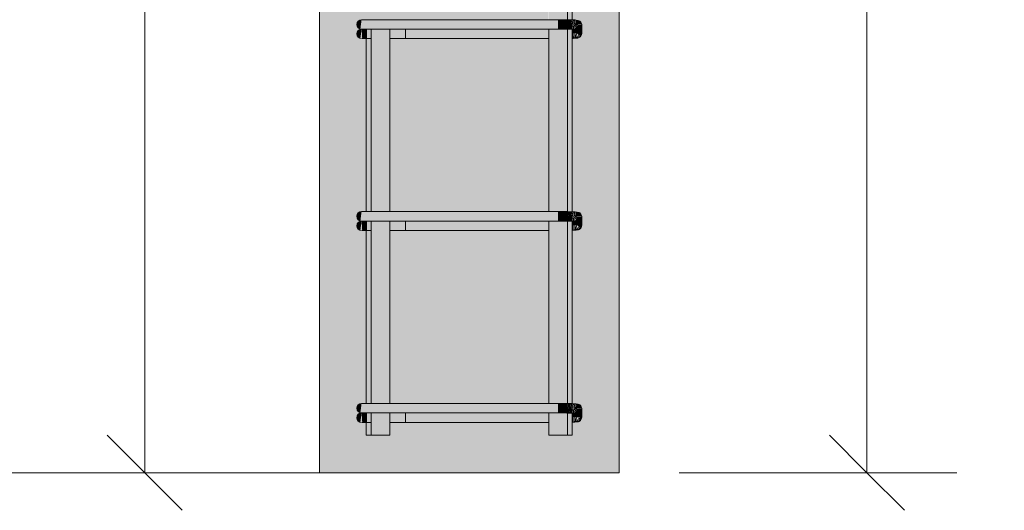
# Model space of a CAD drawing. Header units: centimetres. Extents: x -286 to 6967, y -466 to 803.
# Tile 10 of 73: x 3156 to 3221, y -32 to 0. Entities that reach past the tile are written whole.
import ezdxf

# ---------------------------------------------------------------- set-up
doc = ezdxf.new("R2010")
doc.units = ezdxf.units.CM
for name, color, linetype, lineweight in [('A-ANNO-DIMS', 7, 'Continuous', 9), ('A-ANNO-DIMS-25', 7, 'Continuous', 9), ('G-ANNO-DIMS', 7, 'Continuous', 9), ('S-COLS', 7, 'Continuous', 18), ('S-RBAR', 7, 'Continuous', 18)]:
    doc.layers.add(name, color=color, linetype=linetype, lineweight=lineweight)
doc.styles.add('Arial_4', font='arial.ttf', dxfattribs={"height": 5})
doc.dimstyles.new('0-Dss_Azul-2_0mm__Det__', dxfattribs={"dimscale": 30.48, "dimtxt": 5.101297, "dimasz": 0.164042, "dimexe": 0.19685, "dimexo": 0.131234, "dimgap": 0.04101, "dimtad": 1, "dimrnd": 0.01, "dimdsep": 46, "dimtxsty": 'Arial_4', "dimblk1": 'OBLIQUE', "dimblk2": 'OBLIQUE', "dimsah": 1, "dimcen": 0.09, "dimazin": 0, "dimtfac": 1, "dimtdec": 4, "dimtix": 1, "dimtmove": 0, "dimatfit": 3, "dimfxl": 1, "dimtvp": 1, "dimtolj": 1, "dimtzin": 0, "dimarcsym": 2})

# ---------------------------------------------------------------- blocks, each defined once
blk = doc.blocks.new('DIMBLOCK19-P5_P6')
at = {"layer": 'A-ANNO-DIMS-25', "color": 5, "lineweight": 35, "true_color": 0x0000ff}
for p, q in [((3164.005, 80), (3161.505, 82.5)), ((3164.005, 80), (3166.505, 77.5)), ((3164.005, -30), (3161.505, -27.5)), ((3164.005, -30), (3166.505, -32.5))]:
    blk.add_line(p, q, dxfattribs=at)
at = {"layer": 'A-ANNO-DIMS-25', "color": 5, "true_color": 0x0000ff}
for p, q in [((3164.005, 80), (3158.005, 80)), ((3164.005, 80), (3164.005, -30)), ((3164.005, 80), (3171.659, 80)), ((3164.005, -30), (3158.005, -30)), ((3164.005, -30), (3171.659, -30))]:
    blk.add_line(p, q, dxfattribs=at)
at = {"layer": 'A-ANNO-DIMS-25', "color": 0, "insert": (3156.263, 19.232), "char_height": 5, "width": 13.84414, "attachment_point": 1, "rotation": 90, "line_spacing_factor": 0.941778, "style": 'Arial_4'}
blk.add_mtext('110', dxfattribs=at)
blk = doc.blocks.new('_Oblique')
at = {"color": 0, "linetype": 'ByBlock', "lineweight": -2}
blk.add_line((-0.5, -0.5), (0.5, 0.5), dxfattribs=at)
blk = doc.blocks.new('DIMBLOCK20-P5_P6')
at = {"layer": 'A-ANNO-DIMS-25', "color": 5, "lineweight": 35, "true_color": 0x0000ff}
for p, q in [((3212.18, 80), (3209.68, 82.5)), ((3212.18, 80), (3214.68, 77.5)), ((3212.18, -30), (3209.68, -27.5)), ((3212.18, -30), (3214.68, -32.5))]:
    blk.add_line(p, q, dxfattribs=at)
at = {"layer": 'A-ANNO-DIMS-25', "color": 5, "true_color": 0x0000ff}
for p, q in [((3212.18, 80), (3199.659, 80)), ((3212.18, 80), (3212.18, -30)), ((3212.18, 80), (3218.18, 80)), ((3212.18, -30), (3199.659, -30)), ((3212.18, -30), (3218.18, -30))]:
    blk.add_line(p, q, dxfattribs=at)
at = {"layer": 'A-ANNO-DIMS-25', "color": 0, "char_height": 5, "attachment_point": 1, "rotation": 90, "line_spacing_factor": 0.941778, "style": 'Arial_4'}
for s, insert, width in [('9 N1 c/12', (3214.787, 10.089), 35.78756), ('110', (3204.439, 19.232), 13.84414)]:
    blk.add_mtext(s, dxfattribs=dict(at, insert=insert, width=width))

msp = doc.modelspace()

# ---------------------------------------------------------------- hatches: boundary and pattern name
at = {"layer": 'S-COLS', "true_color": 0xf0f0f0}
h = msp.add_hatch(color=7, dxfattribs=at)
h.paths.add_polyline_path([(3175.659, -30), (3195.659, -30), (3195.659, 80), (3175.659, 80), (3175.659, -19.099)])
h.paths.add_polyline_path([(3178.474, -26.015), (3178.393, -26.634), (3178.317, -26.603), (3178.202, -26.487), (3178.16, -26.325), (3178.202, -26.172), (3178.317, -26.057), (3178.393, -26.026)])
h.paths.add_polyline_path([(3178.474, -13.231), (3178.393, -13.85), (3178.317, -13.819), (3178.192, -13.681), (3178.159, -13.546), (3178.202, -13.388), (3178.317, -13.273), (3178.393, -13.242)])
h.paths.add_polyline_path([(3178.474, -0.447), (3178.393, -1.066), (3178.317, -1.035), (3178.202, -0.919), (3178.159, -0.762), (3178.202, -0.604), (3178.317, -0.489), (3178.393, -0.458)])
h.paths.add_polyline_path([(3178.474, 12.337), (3178.393, 11.718), (3178.317, 11.749), (3178.202, 11.865), (3178.159, 12.022), (3178.202, 12.18), (3178.317, 12.295), (3178.393, 12.326)])
h.paths.add_polyline_path([(3178.474, 25.121), (3178.393, 24.502), (3178.317, 24.533), (3178.202, 24.649), (3178.159, 24.806), (3178.202, 24.964), (3178.317, 25.079), (3178.393, 25.11)])
h.paths.add_polyline_path([(3178.474, 37.905), (3178.393, 37.286), (3178.317, 37.317), (3178.202, 37.433), (3178.159, 37.59), (3178.202, 37.748), (3178.317, 37.863), (3178.393, 37.894)])
h.paths.add_polyline_path([(3178.474, 50.689), (3178.393, 50.07), (3178.317, 50.101), (3178.202, 50.217), (3178.159, 50.374), (3178.202, 50.532), (3178.317, 50.647), (3178.393, 50.678)])
h.paths.add_polyline_path([(3178.474, 63.473), (3178.393, 62.854), (3178.317, 62.885), (3178.202, 63.001), (3178.159, 63.158), (3178.202, 63.316), (3178.317, 63.431), (3178.393, 63.462)])
h.paths.add_polyline_path([(3178.474, 76.257), (3178.393, 75.638), (3178.317, 75.669), (3178.202, 75.785), (3178.159, 75.942), (3178.202, 76.1), (3178.317, 76.215), (3178.393, 76.246)])
h.paths.add_polyline_path([(3179.109, -27.5), (3178.789, -27.5), (3178.789, -26.645), (3178.517, -26.645), (3178.474, -25.618), (3178.474, -25.385), (3178.789, -25.385), (3178.789, -13.861), (3178.517, -13.861), (3178.474, -12.889), (3178.474, -12.601), (3178.789, -12.601), (3178.789, -1.077), (3178.517, -1.077), (3178.474, -0.05), (3178.474, 0.183), (3178.789, 0.183), (3178.789, 11.707), (3178.517, 11.718), (3178.474, 12.734), (3178.474, 12.967), (3178.789, 12.967), (3178.789, 24.491), (3178.517, 24.491), (3178.474, 25.518), (3178.474, 25.751), (3178.789, 25.751), (3178.789, 37.275), (3178.517, 37.275), (3178.474, 38.302), (3178.474, 38.535), (3178.789, 38.535), (3178.789, 50.059), (3178.517, 50.059), (3178.474, 51.086), (3178.474, 51.319), (3178.789, 51.346), (3178.789, 62.843), (3178.517, 62.843), (3178.474, 63.87), (3178.474, 64.103), (3178.789, 64.103), (3178.789, 75.627), (3178.517, 75.638), (3178.474, 76.654), (3178.474, 76.887), (3178.789, 76.887), (3178.789, 77.5), (3180.359, 77.5), (3180.359, 76.887), (3190.959, 76.887), (3190.968, 77.5), (3192.529, 77.5), (3192.548, 76.876), (3192.85, 76.845), (3193.024, 76.799), (3193.129, 76.675), (3193.159, 76.521), (3193.151, 75.902), (3193.072, 75.757), (3192.899, 75.662), (3192.529, 75.637), (3192.548, 64.092), (3192.85, 64.061), (3193.024, 64.015), (3193.129, 63.891), (3193.159, 63.737), (3193.14, 63.087), (3193.072, 62.973), (3192.899, 62.878), (3192.529, 62.853), (3192.548, 51.308), (3192.85, 51.277), (3193.024, 51.231), (3193.129, 51.107), (3193.159, 50.953), (3193.151, 50.334), (3193.072, 50.189), (3192.899, 50.094), (3192.529, 50.069), (3192.548, 38.524), (3192.85, 38.493), (3193.024, 38.447), (3193.129, 38.323), (3193.159, 38.169), (3193.151, 37.55), (3193.072, 37.405), (3192.899, 37.31), (3192.529, 37.285), (3192.548, 25.74), (3192.85, 25.709), (3193.024, 25.663), (3193.129, 25.539), (3193.159, 25.385), (3193.151, 24.766), (3193.072, 24.621), (3192.899, 24.526), (3192.529, 24.501), (3192.548, 12.956), (3192.85, 12.925), (3193.024, 12.879), (3193.129, 12.755), (3193.159, 12.601), (3193.151, 11.982), (3193.072, 11.837), (3192.899, 11.742), (3192.529, 11.717), (3192.548, 0.172), (3192.85, 0.141), (3193.024, 0.095), (3193.129, -0.029), (3193.159, -0.183), (3193.151, -0.802), (3193.072, -0.947), (3192.899, -1.042), (3192.529, -1.067), (3192.548, -12.612), (3192.85, -12.643), (3193.024, -12.689), (3193.129, -12.813), (3193.159, -12.967), (3193.151, -13.586), (3193.072, -13.731), (3192.899, -13.826), (3192.529, -13.851), (3192.548, -25.397), (3192.85, -25.427), (3193.024, -25.473), (3193.129, -25.597), (3193.159, -25.751), (3193.151, -26.37), (3193.072, -26.515), (3192.899, -26.61), (3192.529, -26.635), (3192.529, -27.5), (3190.959, -27.5), (3190.959, -26.645), (3180.359, -26.645), (3180.359, -27.5), (3180.039, -27.5)])
h.paths.add_polyline_path([(3178.393, -26.004), (3178.317, -25.973), (3178.202, -25.857), (3178.159, -25.7), (3178.202, -25.542), (3178.317, -25.427), (3178.474, -25.385), (3178.422, -25.781)])
h.paths.add_polyline_path([(3180.625, -25.385), (3190.959, -25.385), (3190.959, -13.861), (3180.359, -13.861), (3180.359, -25.385)])
h.paths.add_polyline_path([(3178.393, -13.22), (3178.317, -13.189), (3178.202, -13.073), (3178.159, -12.916), (3178.202, -12.758), (3178.317, -12.643), (3178.474, -12.601), (3178.422, -12.997)])
h.paths.add_polyline_path([(3180.359, -12.601), (3190.959, -12.601), (3190.959, -1.077), (3180.359, -1.077), (3180.359, -11.874)])
h.paths.add_polyline_path([(3178.393, -0.436), (3178.317, -0.405), (3178.202, -0.289), (3178.159, -0.132), (3178.202, 0.026), (3178.317, 0.141), (3178.474, 0.183), (3178.422, -0.213)])
h.paths.add_polyline_path([(3190.959, 0.183), (3190.959, 11.707), (3180.359, 11.707), (3180.359, 0.183), (3186.348, 0.183)])
h.paths.add_polyline_path([(3178.393, 12.348), (3178.317, 12.379), (3178.202, 12.495), (3178.159, 12.652), (3178.202, 12.81), (3178.317, 12.925), (3178.474, 12.967), (3178.414, 12.511)])
h.paths.add_polyline_path([(3180.359, 12.967), (3190.959, 12.967), (3190.959, 24.491), (3180.359, 24.491), (3180.359, 13.414)])
h.paths.add_polyline_path([(3178.393, 25.132), (3178.317, 25.163), (3178.202, 25.279), (3178.159, 25.436), (3178.202, 25.594), (3178.317, 25.709), (3178.474, 25.751), (3178.396, 25.155)])
h.paths.add_polyline_path([(3180.359, 25.751), (3190.959, 25.751), (3190.959, 37.275), (3180.359, 37.275), (3180.359, 27.864)])
h.paths.add_polyline_path([(3178.393, 37.916), (3178.317, 37.947), (3178.202, 38.063), (3178.159, 38.22), (3178.202, 38.378), (3178.317, 38.493), (3178.474, 38.535), (3178.422, 38.139)])
h.paths.add_polyline_path([(3183.175, 38.535), (3190.959, 38.535), (3190.959, 50.059), (3180.359, 50.059), (3180.359, 38.535), (3181.727, 38.535)])
h.paths.add_polyline_path([(3178.393, 50.7), (3178.317, 50.731), (3178.202, 50.847), (3178.159, 51.004), (3178.202, 51.162), (3178.317, 51.277), (3178.474, 51.319), (3178.422, 50.923)])
h.paths.add_polyline_path([(3185.23, 51.319), (3190.959, 51.319), (3190.959, 62.843), (3180.359, 62.843), (3180.359, 51.319), (3183.175, 51.319)])
h.paths.add_polyline_path([(3178.393, 63.484), (3178.317, 63.515), (3178.202, 63.631), (3178.159, 63.788), (3178.202, 63.946), (3178.317, 64.061), (3178.474, 64.103), (3178.422, 63.707)])
h.paths.add_polyline_path([(3180.625, 64.103), (3190.959, 64.103), (3190.959, 75.627), (3180.359, 75.627), (3180.359, 64.103)])
h.paths.add_polyline_path([(3178.393, 76.268), (3178.317, 76.299), (3178.202, 76.415), (3178.159, 76.572), (3178.202, 76.73), (3178.317, 76.845), (3178.474, 76.887), (3178.422, 76.491)])
at = {"layer": 'S-RBAR', "true_color": 0x400040}
h = msp.add_hatch(color=208, dxfattribs=at)
h.paths.add_polyline_path([(3178.843, -27.5), (3179.109, -27.5), (3179.109, -26.645), (3178.789, -26.645), (3178.789, -27.5)])
h.paths.add_polyline_path([(3178.843, -25.385), (3179.109, -25.385), (3179.109, -13.861), (3178.789, -13.861), (3178.789, -25.385)])
h.paths.add_polyline_path([(3178.789, -12.601), (3179.109, -12.601), (3179.109, -1.077), (3178.789, -1.077), (3178.789, -11.874)])
h.paths.add_polyline_path([(3178.789, 0.183), (3179.109, 0.183), (3179.109, 11.707), (3178.789, 11.707), (3178.789, 0.77)])
h.paths.add_polyline_path([(3178.789, 12.967), (3179.109, 12.967), (3179.109, 24.491), (3178.789, 24.491), (3178.789, 13.414)])
h.paths.add_polyline_path([(3179.109, 25.751), (3179.109, 37.275), (3178.789, 37.275), (3178.789, 25.751), (3178.843, 25.751)])
h.paths.add_polyline_path([(3178.789, 38.535), (3179.109, 38.535), (3179.109, 50.059), (3178.789, 50.059), (3178.789, 38.702)])
h.paths.add_polyline_path([(3178.789, 51.319), (3179.109, 51.346), (3179.109, 62.843), (3178.789, 62.843), (3178.789, 51.346)])
h.paths.add_polyline_path([(3179.109, 64.103), (3179.109, 75.627), (3178.789, 75.627), (3178.789, 64.103), (3178.843, 64.103)])
h.paths.add_polyline_path([(3178.843, 76.887), (3179.109, 76.887), (3179.109, 77.5), (3178.789, 77.5), (3178.789, 76.887)])
h = msp.add_hatch(color=208, dxfattribs=at)
h.paths.add_polyline_path([(3179.109, -27.5), (3180.359, -27.5), (3180.359, -26.015), (3179.109, -26.015), (3179.109, -26.325)])
h.paths.add_polyline_path([(3179.109, -25.385), (3180.359, -25.385), (3180.359, -13.231), (3179.109, -13.231), (3179.109, -24.518)])
h.paths.add_polyline_path([(3179.417, -12.601), (3180.359, -12.601), (3180.359, -0.447), (3179.109, -0.447), (3179.109, -12.601), (3179.252, -12.601)])
h.paths.add_polyline_path([(3179.109, 0.183), (3180.359, 0.183), (3180.359, 12.337), (3179.109, 12.337), (3179.109, 0.77)])
h.paths.add_polyline_path([(3180.359, 12.967), (3180.359, 25.121), (3179.109, 25.121), (3179.109, 12.967), (3179.734, 12.967)])
h.paths.add_polyline_path([(3180.359, 25.751), (3180.359, 37.905), (3179.109, 37.905), (3179.109, 25.751), (3179.734, 25.751)])
h.paths.add_polyline_path([(3179.417, 38.535), (3180.359, 38.535), (3180.359, 50.689), (3179.109, 50.689), (3179.109, 38.535), (3179.252, 38.535)])
h.paths.add_polyline_path([(3179.109, 51.319), (3180.359, 51.319), (3180.359, 63.473), (3179.109, 63.473), (3179.109, 51.346)])
h.paths.add_polyline_path([(3179.734, 64.103), (3180.359, 64.103), (3180.359, 76.257), (3179.109, 76.257), (3179.109, 64.103), (3179.252, 64.103)])
h.paths.add_polyline_path([(3179.734, 76.887), (3180.359, 76.887), (3180.359, 77.5), (3179.109, 77.5), (3179.109, 76.887), (3179.417, 76.887)])
h = msp.add_hatch(color=208, dxfattribs=at)
h.paths.add_polyline_path([(3190.959, -27.5), (3192.209, -27.5), (3192.183, -26.019), (3190.959, -26.015), (3190.959, -26.325)])
h.paths.add_polyline_path([(3192.209, -25.389), (3192.183, -13.235), (3190.959, -13.231), (3190.968, -25.385), (3192.183, -25.389)])
h.paths.add_polyline_path([(3192.209, -12.605), (3192.183, -0.451), (3190.959, -0.447), (3190.968, -12.601), (3192.183, -12.605)])
h.paths.add_polyline_path([(3192.209, 0.179), (3192.183, 12.333), (3190.959, 12.337), (3190.968, 0.183), (3192.183, 0.179)])
h.paths.add_polyline_path([(3192.209, 12.963), (3192.183, 25.117), (3190.959, 25.121), (3190.968, 12.967), (3192.183, 12.963)])
h.paths.add_polyline_path([(3192.209, 25.747), (3192.183, 37.901), (3190.959, 37.905), (3190.968, 25.751), (3192.183, 25.747)])
h.paths.add_polyline_path([(3192.209, 38.531), (3192.183, 50.685), (3190.959, 50.689), (3190.968, 38.535), (3192.183, 38.531)])
h.paths.add_polyline_path([(3192.209, 51.315), (3192.183, 63.469), (3190.959, 63.473), (3190.968, 51.319), (3192.183, 51.315)])
h.paths.add_polyline_path([(3192.209, 64.099), (3192.183, 76.253), (3190.959, 76.257), (3190.968, 64.103), (3192.183, 64.099)])
h.paths.add_polyline_path([(3192.209, 76.883), (3192.183, 77.5), (3190.959, 77.5), (3190.968, 76.887), (3192.183, 76.883)])
h = msp.add_hatch(color=208, dxfattribs=at)
h.paths.add_polyline_path([(3192.529, -27.5), (3192.529, -26.026), (3192.209, -26.027), (3192.209, -27.5)])
h.paths.add_polyline_path([(3192.529, -25.396), (3192.529, -13.242), (3192.209, -13.243), (3192.209, -25.389), (3192.479, -25.395)])
h.paths.add_polyline_path([(3192.529, -12.612), (3192.529, -0.458), (3192.209, -0.459), (3192.209, -12.605), (3192.479, -12.611)])
h.paths.add_polyline_path([(3192.529, 0.172), (3192.529, 12.326), (3192.209, 12.325), (3192.209, 0.179), (3192.479, 0.173)])
h.paths.add_polyline_path([(3192.529, 12.956), (3192.529, 25.11), (3192.209, 25.109), (3192.209, 12.963), (3192.479, 12.957)])
h.paths.add_polyline_path([(3192.529, 25.74), (3192.529, 37.894), (3192.209, 37.893), (3192.209, 25.747), (3192.479, 25.741)])
h.paths.add_polyline_path([(3192.529, 38.524), (3192.529, 50.678), (3192.209, 50.677), (3192.209, 38.531), (3192.479, 38.525)])
h.paths.add_polyline_path([(3192.529, 51.308), (3192.529, 63.462), (3192.209, 63.461), (3192.209, 51.315), (3192.479, 51.309)])
h.paths.add_polyline_path([(3192.529, 64.092), (3192.529, 76.246), (3192.209, 76.245), (3192.209, 64.099), (3192.479, 64.093)])
h.paths.add_polyline_path([(3192.529, 76.876), (3192.529, 77.5), (3192.209, 77.5), (3192.209, 76.883), (3192.479, 76.877)])
at = {"layer": 'S-RBAR', "true_color": 0x00ff00}
for points in [[(3178.393, -0.436), (3178.474, 0.183), (3178.317, 0.141), (3178.202, 0.026), (3178.159, -0.132), (3178.202, -0.289), (3178.317, -0.405)], [(3179.252, -0.447), (3179.734, -0.447), (3179.734, 0.183), (3178.474, 0.183), (3178.474, -0.447), (3178.843, -0.447)], [(3186.348, -0.447), (3191.584, -0.447), (3191.584, 0.183), (3179.734, 0.183), (3179.734, -0.447), (3181.727, -0.447)], [(3191.768, -0.447), (3191.584, 0.183), (3191.584, -0.447)], [(3191.768, -0.447), (3191.768, 0.183), (3191.584, 0.183)], [(3191.948, -0.448), (3191.77, 0.183), (3191.77, -0.447)], [(3191.948, -0.448), (3191.948, 0.182), (3191.77, 0.183)], [(3192.174, -0.451), (3191.953, 0.182), (3191.948, -0.448), (3192.123, -0.45)], [(3192.174, -0.451), (3192.183, 0.179), (3191.953, 0.182), (3192.123, -0.305)], [(3192.377, -0.454), (3192.183, 0.179), (3192.174, -0.451)], [(3192.377, -0.454), (3192.39, 0.176), (3192.183, 0.179), (3192.279, -0.133)], [(3192.548, -0.459), (3192.39, 0.176), (3192.377, -0.454)], [(3192.548, -0.459), (3192.479, 0.173), (3192.39, 0.176), (3192.467, -0.133)], [(3192.68, -0.464), (3192.479, 0.173), (3192.568, -0.459), (3192.639, -0.462)], [(3192.68, -0.464), (3192.548, 0.172), (3192.479, 0.173), (3192.576, -0.133)], [(3192.763, -0.469), (3192.568, 0.171), (3192.7, -0.465)], [(3192.763, -0.469), (3192.639, 0.168), (3192.568, 0.171), (3192.7, -0.263)], [(3192.78, -0.471), (3192.711, 0.165), (3192.639, 0.168), (3192.779, -0.469)], [(3192.771, -0.396), (3192.763, 0.156), (3192.711, 0.165), (3192.766, -0.341)], [(3192.772, -0.377), (3192.85, 0.141), (3192.78, 0.153), (3192.772, -0.339)], [(3192.781, -0.319), (3192.92, 0.128), (3192.85, 0.141), (3192.809, -0.133)], [(3192.809, -0.227), (3192.989, 0.116), (3192.92, 0.128), (3192.838, -0.133)], [(3192.84, -0.168), (3193.024, 0.095), (3192.989, 0.116), (3192.85, -0.149)], [(3192.842, -0.165), (3193.101, 0.019), (3193.024, 0.095), (3192.85, -0.154)], [(3192.843, -0.165), (3193.129, -0.029), (3193.101, 0.019), (3192.85, -0.16)], [(3178.393, -1.066), (3178.474, -0.447), (3178.317, -0.489), (3178.202, -0.604), (3178.159, -0.762), (3178.202, -0.919), (3178.321, -1.036)], [(3178.517, -1.077), (3178.843, -1.077), (3178.843, -0.447), (3178.474, -0.447), (3178.515, -1.036)], [(3183.175, -1.077), (3190.959, -1.077), (3190.959, -0.447), (3181.393, -0.447), (3181.393, -1.077), (3181.727, -1.077)], [(3193.101, -0.729), (3193.159, -0.729), (3193.159, -0.164), (3192.832, -0.183), (3192.776, -0.347), (3192.737, -0.467), (3192.529, -0.469), (3192.529, -0.729), (3193.024, -0.729)], [(3192.843, -0.164), (3193.156, -0.133), (3193.129, -0.029), (3192.85, -0.161)], [(3192.529, -1.064), (3192.589, -1.036), (3192.587, -0.729), (3192.556, -0.729), (3192.529, -0.865), (3192.529, -1.061)], [(3192.587, -1.061), (3192.693, -1.036), (3192.691, -0.729), (3192.661, -0.729), (3192.589, -1.054)], [(3192.587, -1.061), (3192.661, -0.729), (3192.605, -0.729), (3192.589, -1.036)], [(3192.691, -1.054), (3192.795, -1.029), (3192.758, -0.729), (3192.734, -0.729), (3192.693, -1.042)], [(3192.795, -1.048), (3192.897, -1.029), (3192.828, -0.729), (3192.786, -0.729), (3192.795, -1.042)], [(3193.151, -0.802), (3193.159, -0.729), (3192.843, -0.729)], [(3193.129, -0.865), (3193.151, -0.802), (3192.843, -0.729), (3192.997, -0.802)], [(3193.072, -0.947), (3193.129, -0.865), (3192.843, -0.729), (3192.986, -0.865)], [(3192.899, -1.042), (3192.938, -1.01), (3192.859, -0.865), (3192.898, -1.036)], [(3192.989, -1.01), (3193.072, -0.947), (3192.88, -0.802), (3192.957, -0.947)], [(3192.945, -1.029), (3192.989, -1.01), (3192.888, -0.865), (3192.938, -1.01)], [(3178.393, -13.22), (3178.474, -12.601), (3178.317, -12.643), (3178.202, -12.758), (3178.159, -12.916), (3178.202, -13.073), (3178.317, -13.189)], [(3179.734, -13.231), (3179.734, -12.601), (3178.474, -12.601), (3178.474, -13.231), (3179.417, -13.231)], [(3190.968, -13.231), (3191.584, -13.231), (3191.584, -12.601), (3179.734, -12.601), (3179.734, -13.231), (3186.348, -13.231)], [(3191.768, -13.231), (3191.584, -12.601), (3191.584, -13.231)], [(3191.768, -13.231), (3191.768, -12.601), (3191.584, -12.601)], [(3191.948, -13.232), (3191.77, -12.601), (3191.77, -13.231)], [(3191.948, -13.232), (3191.948, -12.602), (3191.77, -12.601)], [(3192.174, -13.235), (3191.953, -12.602), (3191.948, -13.232), (3192.123, -13.234)], [(3192.174, -13.235), (3192.183, -12.605), (3191.953, -12.602), (3192.123, -13.089)], [(3192.377, -13.238), (3192.183, -12.605), (3192.174, -13.235)], [(3192.377, -13.238), (3192.39, -12.608), (3192.183, -12.605), (3192.236, -12.777)], [(3192.548, -13.243), (3192.39, -12.608), (3192.377, -13.238)], [(3192.548, -13.243), (3192.479, -12.611), (3192.39, -12.608), (3192.432, -12.777)], [(3192.68, -13.248), (3192.479, -12.611), (3192.568, -13.243), (3192.639, -13.246)], [(3192.68, -13.248), (3192.548, -12.612), (3192.479, -12.611), (3192.679, -13.243)], [(3193.101, -13.513), (3193.159, -13.513), (3193.159, -12.949), (3192.832, -12.967), (3192.776, -13.131), (3192.737, -13.251), (3192.529, -13.253), (3192.529, -13.513), (3193.024, -13.513)], [(3192.763, -13.253), (3192.639, -12.616), (3192.568, -12.613), (3192.7, -13.047)], [(3192.763, -13.253), (3192.597, -12.777), (3192.7, -13.249)], [(3192.78, -13.255), (3192.711, -12.619), (3192.639, -12.616), (3192.779, -13.253)], [(3192.771, -13.18), (3192.763, -12.628), (3192.711, -12.619), (3192.766, -13.125)], [(3192.772, -13.161), (3192.85, -12.643), (3192.78, -12.631), (3192.772, -13.123)], [(3192.781, -13.103), (3192.92, -12.656), (3192.85, -12.643), (3192.83, -12.777)], [(3192.809, -13.011), (3192.989, -12.668), (3192.92, -12.656), (3192.85, -12.879)], [(3192.84, -12.952), (3193.024, -12.689), (3192.989, -12.668), (3192.85, -12.933)], [(3192.842, -12.949), (3193.101, -12.765), (3193.024, -12.689), (3192.85, -12.938)], [(3192.843, -12.949), (3193.129, -12.813), (3193.083, -12.777), (3192.85, -12.944)], [(3192.843, -12.949), (3193.159, -12.93), (3193.129, -12.813), (3192.85, -12.945)], [(3178.393, -13.85), (3178.474, -13.231), (3178.317, -13.273), (3178.202, -13.388), (3178.159, -13.546), (3178.202, -13.703), (3178.317, -13.819)], [(3178.517, -13.861), (3178.843, -13.861), (3178.843, -13.231), (3178.474, -13.231), (3178.505, -13.681)], [(3190.959, -13.861), (3190.959, -13.231), (3181.393, -13.231), (3181.393, -13.861), (3186.348, -13.861)], [(3192.529, -13.848), (3192.587, -13.845), (3192.587, -13.513), (3192.556, -13.513), (3192.529, -13.681), (3192.529, -13.845)], [(3192.587, -13.845), (3192.691, -13.838), (3192.696, -13.513), (3192.661, -13.513), (3192.613, -13.731)], [(3192.587, -13.845), (3192.661, -13.513), (3192.605, -13.513), (3192.593, -13.731)], [(3192.691, -13.838), (3192.795, -13.813), (3192.758, -13.513), (3192.734, -13.513), (3192.696, -13.803)], [(3192.795, -13.832), (3192.897, -13.813), (3192.828, -13.513), (3192.786, -13.513), (3192.795, -13.826)], [(3193.151, -13.586), (3193.159, -13.513), (3192.843, -13.513)], [(3193.129, -13.649), (3193.151, -13.586), (3192.843, -13.513), (3192.997, -13.586)], [(3193.072, -13.731), (3193.129, -13.649), (3192.843, -13.513), (3193.019, -13.681)], [(3192.899, -13.826), (3192.938, -13.794), (3192.859, -13.649), (3192.897, -13.813)], [(3192.989, -13.794), (3193.072, -13.731), (3192.88, -13.586), (3192.957, -13.731)], [(3192.945, -13.813), (3192.989, -13.794), (3192.899, -13.681), (3192.938, -13.794)], [(3178.393, -26.004), (3178.474, -25.385), (3178.317, -25.427), (3178.202, -25.542), (3178.159, -25.7), (3178.202, -25.857), (3178.317, -25.973)], [(3179.252, -26.015), (3179.734, -26.015), (3179.734, -25.385), (3178.474, -25.385), (3178.474, -26.015), (3178.843, -26.015)], [(3190.968, -26.015), (3191.584, -26.015), (3191.584, -25.385), (3179.734, -25.385), (3179.734, -26.015), (3186.348, -26.015)], [(3191.768, -26.015), (3191.584, -25.385), (3191.584, -26.015)], [(3191.768, -26.015), (3191.768, -25.385), (3191.584, -25.385)], [(3191.948, -26.016), (3191.77, -25.385), (3191.77, -26.015)], [(3191.948, -26.016), (3191.948, -25.386), (3191.77, -25.385)], [(3192.174, -26.019), (3191.953, -25.386), (3191.948, -26.016), (3192.123, -26.018)], [(3192.174, -26.019), (3192.183, -25.389), (3191.953, -25.386), (3192.123, -25.873)], [(3192.377, -26.022), (3192.182, -25.421), (3192.174, -26.019)], [(3192.377, -26.022), (3192.39, -25.392), (3192.183, -25.389), (3192.193, -25.421)], [(3192.548, -26.027), (3192.39, -25.421), (3192.377, -26.022)], [(3192.548, -26.027), (3192.479, -25.395), (3192.398, -25.421)], [(3192.68, -26.032), (3192.482, -25.421), (3192.568, -26.027), (3192.639, -26.03)], [(3192.68, -26.032), (3192.548, -25.397), (3192.488, -25.421), (3192.679, -26.027)], [(3192.763, -26.037), (3192.573, -25.421), (3192.7, -26.033)], [(3192.763, -26.037), (3192.639, -25.4), (3192.576, -25.421), (3192.7, -25.831)], [(3192.78, -26.039), (3192.711, -25.403), (3192.644, -25.421), (3192.779, -26.037)], [(3192.771, -25.964), (3192.763, -25.412), (3192.713, -25.421), (3192.766, -25.909)], [(3192.772, -25.945), (3192.85, -25.427), (3192.78, -25.421), (3192.772, -25.907)], [(3192.781, -25.887), (3192.92, -25.44), (3192.85, -25.427)], [(3192.809, -25.795), (3192.989, -25.452), (3192.92, -25.44), (3192.85, -25.663)], [(3192.84, -25.736), (3193.024, -25.473), (3192.989, -25.452), (3192.85, -25.717)], [(3192.842, -25.733), (3193.101, -25.549), (3193.024, -25.473), (3192.85, -25.722)], [(3192.843, -25.733), (3193.129, -25.597), (3193.101, -25.549), (3192.85, -25.728)], [(3192.843, -25.733), (3193.159, -25.714), (3193.129, -25.597), (3192.85, -25.729)], [(3178.393, -26.634), (3178.474, -26.015), (3178.317, -26.057), (3178.202, -26.172), (3178.159, -26.33), (3178.202, -26.487), (3178.317, -26.603)], [(3178.843, -26.645), (3178.843, -26.015), (3178.474, -26.015), (3178.517, -26.645)], [(3186.348, -26.645), (3190.959, -26.645), (3190.959, -26.015), (3181.393, -26.015), (3181.393, -26.645)], [(3193.101, -26.297), (3193.159, -26.297), (3193.159, -25.733), (3192.832, -25.751), (3192.776, -25.915), (3192.737, -26.035), (3192.529, -26.037), (3192.529, -26.297), (3193.024, -26.297)], [(3192.529, -26.632), (3192.587, -26.629), (3192.587, -26.297), (3192.55, -26.325), (3192.529, -26.433)], [(3192.587, -26.629), (3192.691, -26.623), (3192.696, -26.297), (3192.655, -26.325), (3192.613, -26.515)], [(3192.587, -26.629), (3192.661, -26.297), (3192.603, -26.325), (3192.593, -26.515)], [(3192.691, -26.623), (3192.795, -26.597), (3192.758, -26.297), (3192.731, -26.325), (3192.696, -26.587)], [(3192.795, -26.616), (3192.897, -26.597), (3192.828, -26.297), (3192.787, -26.325), (3192.795, -26.61)], [(3192.899, -26.61), (3192.938, -26.578), (3192.859, -26.433), (3192.897, -26.597)], [(3193.072, -26.515), (3193.129, -26.433), (3192.872, -26.325), (3192.986, -26.433)], [(3192.989, -26.578), (3193.072, -26.515), (3192.88, -26.37), (3192.957, -26.515)], [(3192.945, -26.597), (3192.989, -26.578), (3192.888, -26.433), (3192.938, -26.578)], [(3193.129, -26.433), (3193.151, -26.37), (3192.901, -26.325), (3192.997, -26.37)], [(3193.151, -26.37), (3193.159, -26.297), (3192.958, -26.325)]]:
    msp.add_hatch(color=3, dxfattribs=at).paths.add_polyline_path(points)
h = msp.add_hatch(color=3, dxfattribs=at)
h.paths.add_polyline_path([(3179.109, -1.077), (3179.109, -0.447), (3178.843, -0.447), (3178.843, -1.077)])
h.paths.add_polyline_path([(3180.359, -1.077), (3181.393, -1.077), (3181.393, -0.447), (3180.359, -0.447), (3180.359, -1.036)])
h = msp.add_hatch(color=3, dxfattribs=at)
h.paths.add_polyline_path([(3178.843, -13.861), (3179.109, -13.861), (3179.109, -13.231), (3178.843, -13.231), (3178.843, -13.681)])
h.paths.add_polyline_path([(3181.393, -13.861), (3181.393, -13.231), (3180.359, -13.231), (3180.359, -13.861)])
h = msp.add_hatch(color=3, dxfattribs=at)
h.paths.add_polyline_path([(3181.393, -26.645), (3181.393, -26.015), (3180.359, -26.015), (3180.359, -26.645)])
h.paths.add_polyline_path([(3179.109, -26.645), (3179.109, -26.015), (3178.843, -26.015), (3178.843, -26.645)])

# ---------------------------------------------------------------- linework, layer by layer
at = {"layer": 'G-ANNO-DIMS', "lineweight": 18}
msp.add_line((3178.783, -30), (3143.475, -30), dxfattribs=at)
at = {"layer": 'S-COLS'}
for p, q in [((3175.659, 25), (3175.659, 0)), ((3195.659, 25), (3195.659, 0)), ((3175.659, 0), (3175.659, -15)), ((3195.659, 0), (3195.659, -15)), ((3175.659, -15), (3175.659, -30)), ((3195.659, -15), (3195.659, -30)), ((3195.659, -30), (3175.659, -30))]:
    msp.add_line(p, q, dxfattribs=at)
at = {"layer": 'S-RBAR', "color": 208, "true_color": 0x400040}
for p, q in [((3192.209, 0.179), (3192.209, 12.333)), ((3192.529, 0.172), (3192.529, 12.055)), ((3179.109, -12.601), (3179.109, -0.447)), ((3180.359, -12.601), (3180.359, -0.447)), ((3190.959, -12.601), (3190.959, -0.447)), ((3192.209, -12.605), (3192.209, -0.451)), ((3178.789, -12.601), (3178.789, -1.077)), ((3192.529, -12.612), (3192.529, -0.729)), ((3179.109, -25.385), (3179.109, -13.231)), ((3180.359, -25.385), (3180.359, -13.231)), ((3190.959, -25.385), (3190.959, -13.231)), ((3192.209, -25.389), (3192.209, -13.235)), ((3192.529, -25.396), (3192.529, -13.513)), ((3178.789, -25.385), (3178.789, -13.861)), ((3179.109, -27.5), (3179.109, -26.015)), ((3180.359, -27.5), (3180.359, -26.015)), ((3190.959, -27.5), (3190.959, -26.015)), ((3192.209, -27.5), (3192.209, -26.019)), ((3178.789, -27.5), (3178.789, -26.645)), ((3192.529, -27.5), (3192.529, -26.325)), ((3179.109, -27.5), (3178.789, -27.5)), ((3180.359, -27.5), (3179.109, -27.5)), ((3192.209, -27.5), (3190.959, -27.5)), ((3192.529, -27.5), (3192.209, -27.5))]:
    msp.add_line(p, q, dxfattribs=at)
at = {"layer": 'S-RBAR', "color": 3, "true_color": 0x00ff00}
for p, q in [((3179.734, 0.183), (3178.474, 0.183)), ((3179.734, 0.183), (3191.584, 0.183)), ((3191.584, 0.183), (3191.77, 0.183)), ((3191.77, 0.183), (3191.953, 0.182)), ((3191.953, 0.182), (3192.183, 0.179)), ((3192.183, 0.179), (3192.39, 0.176)), ((3192.39, 0.176), (3192.479, 0.173)), ((3192.479, 0.173), (3192.568, 0.171)), ((3192.568, 0.171), (3192.639, 0.168)), ((3192.639, 0.168), (3192.711, 0.165)), ((3192.711, 0.165), (3192.78, 0.153)), ((3192.78, 0.153), (3192.85, 0.141)), ((3192.85, 0.141), (3192.92, 0.128)), ((3192.92, 0.128), (3192.989, 0.116)), ((3192.989, 0.116), (3193.024, 0.095)), ((3193.024, 0.095), (3193.101, 0.019)), ((3193.101, 0.019), (3193.129, -0.029)), ((3179.734, -0.447), (3178.474, -0.447)), ((3179.734, -0.447), (3191.584, -0.447)), ((3181.393, -1.077), (3181.393, -0.447)), ((3191.584, -0.447), (3191.768, -0.447)), ((3191.768, -0.447), (3191.948, -0.448)), ((3191.948, -0.448), (3192.174, -0.451)), ((3192.174, -0.451), (3192.377, -0.454)), ((3192.377, -0.454), (3192.548, -0.459)), ((3192.529, -0.458), (3192.529, -0.729)), ((3192.548, -0.459), (3192.68, -0.464)), ((3192.68, -0.464), (3192.763, -0.469)), ((3192.763, -0.469), (3192.78, -0.471)), ((3193.129, -0.029), (3193.159, -0.146)), ((3193.159, -0.146), (3193.159, -0.164)), ((3193.159, -0.164), (3193.159, -0.729)), ((3178.843, -1.077), (3178.517, -1.077)), ((3178.843, -1.077), (3179.109, -1.077)), ((3180.359, -1.077), (3181.393, -1.077)), ((3190.959, -1.077), (3181.393, -1.077)), ((3192.587, -1.061), (3192.529, -1.064)), ((3192.691, -1.054), (3192.587, -1.061)), ((3192.795, -1.048), (3192.691, -1.054)), ((3192.899, -1.042), (3192.795, -1.048)), ((3192.945, -1.029), (3192.899, -1.042)), ((3192.989, -1.01), (3192.945, -1.029)), ((3193.072, -0.947), (3192.989, -1.01)), ((3193.129, -0.865), (3193.072, -0.947)), ((3193.151, -0.802), (3193.129, -0.865)), ((3193.159, -0.729), (3193.151, -0.802)), ((3179.734, -12.601), (3178.474, -12.601)), ((3179.734, -12.601), (3191.584, -12.601)), ((3191.584, -12.601), (3191.77, -12.601)), ((3191.77, -12.601), (3191.953, -12.602)), ((3191.953, -12.602), (3192.183, -12.605)), ((3192.183, -12.605), (3192.39, -12.608)), ((3192.39, -12.608), (3192.479, -12.611)), ((3192.479, -12.611), (3192.568, -12.613)), ((3192.568, -12.613), (3192.639, -12.616)), ((3192.639, -12.616), (3192.711, -12.619)), ((3192.711, -12.619), (3192.78, -12.631)), ((3192.78, -12.631), (3192.85, -12.643)), ((3192.85, -12.643), (3192.92, -12.656)), ((3192.92, -12.656), (3192.989, -12.668)), ((3192.989, -12.668), (3193.024, -12.689)), ((3193.024, -12.689), (3193.101, -12.765)), ((3193.101, -12.765), (3193.129, -12.813)), ((3193.129, -12.813), (3193.159, -12.93)), ((3193.159, -12.93), (3193.159, -12.949)), ((3193.159, -12.949), (3193.159, -13.513)), ((3179.734, -13.231), (3178.474, -13.231)), ((3179.734, -13.231), (3191.584, -13.231)), ((3181.393, -13.861), (3181.393, -13.231)), ((3191.584, -13.231), (3191.768, -13.231)), ((3191.768, -13.231), (3191.948, -13.232)), ((3191.948, -13.232), (3192.174, -13.235)), ((3192.174, -13.235), (3192.377, -13.238)), ((3192.377, -13.238), (3192.548, -13.243)), ((3192.529, -13.242), (3192.529, -13.513)), ((3192.548, -13.243), (3192.68, -13.248)), ((3192.68, -13.248), (3192.763, -13.253)), ((3192.763, -13.253), (3192.78, -13.255)), ((3193.072, -13.731), (3192.989, -13.794)), ((3193.129, -13.649), (3193.072, -13.731)), ((3193.151, -13.586), (3193.129, -13.649)), ((3193.159, -13.513), (3193.151, -13.586)), ((3178.843, -13.861), (3178.517, -13.861)), ((3178.843, -13.861), (3179.109, -13.861)), ((3180.359, -13.861), (3181.393, -13.861)), ((3190.959, -13.861), (3181.393, -13.861)), ((3192.587, -13.845), (3192.529, -13.848)), ((3192.691, -13.838), (3192.587, -13.845)), ((3192.795, -13.832), (3192.691, -13.838)), ((3192.899, -13.826), (3192.795, -13.832)), ((3192.945, -13.813), (3192.899, -13.826)), ((3192.989, -13.794), (3192.945, -13.813)), ((3179.734, -25.385), (3178.474, -25.385)), ((3179.734, -25.385), (3191.584, -25.385)), ((3191.584, -25.385), (3191.77, -25.385)), ((3191.77, -25.385), (3191.953, -25.386)), ((3191.953, -25.386), (3192.183, -25.389)), ((3192.183, -25.389), (3192.39, -25.392)), ((3192.39, -25.392), (3192.479, -25.395)), ((3192.479, -25.395), (3192.568, -25.397)), ((3192.568, -25.397), (3192.639, -25.4)), ((3192.639, -25.4), (3192.711, -25.403)), ((3192.711, -25.403), (3192.78, -25.415)), ((3192.78, -25.415), (3192.85, -25.427)), ((3192.85, -25.427), (3192.92, -25.44)), ((3192.92, -25.44), (3192.989, -25.452)), ((3192.989, -25.452), (3193.024, -25.473)), ((3193.024, -25.473), (3193.101, -25.549)), ((3193.101, -25.549), (3193.129, -25.597)), ((3193.129, -25.597), (3193.159, -25.714)), ((3179.734, -26.015), (3178.474, -26.015)), ((3179.734, -26.015), (3191.584, -26.015)), ((3181.393, -26.645), (3181.393, -26.015)), ((3191.584, -26.015), (3191.768, -26.015)), ((3191.768, -26.015), (3191.948, -26.016)), ((3191.948, -26.016), (3192.174, -26.019)), ((3192.174, -26.019), (3192.377, -26.022)), ((3192.377, -26.022), (3192.548, -26.027)), ((3192.529, -26.026), (3192.529, -26.297)), ((3192.548, -26.027), (3192.68, -26.032)), ((3192.68, -26.032), (3192.763, -26.037)), ((3192.763, -26.037), (3192.78, -26.039)), ((3193.159, -25.714), (3193.159, -25.733)), ((3193.159, -25.733), (3193.159, -26.297)), ((3178.843, -26.645), (3178.517, -26.645)), ((3178.843, -26.645), (3179.109, -26.645)), ((3180.359, -26.645), (3181.393, -26.645)), ((3190.959, -26.645), (3181.393, -26.645)), ((3192.587, -26.629), (3192.529, -26.632)), ((3192.691, -26.623), (3192.587, -26.629)), ((3192.795, -26.616), (3192.691, -26.623)), ((3192.899, -26.61), (3192.795, -26.616)), ((3192.945, -26.597), (3192.899, -26.61)), ((3192.989, -26.578), (3192.945, -26.597)), ((3193.072, -26.515), (3192.989, -26.578)), ((3193.129, -26.433), (3193.072, -26.515)), ((3193.151, -26.37), (3193.129, -26.433)), ((3193.159, -26.297), (3193.151, -26.37))]:
    msp.add_line(p, q, dxfattribs=at)
for centre, start, end in [((3178.474, -0.132), 90, 270), ((3178.474, -0.132), 120, 150), ((3178.474, -0.762), 90, 270), ((3178.474, -0.132), 210, 240), ((3178.474, -0.132), 255, 270), ((3178.474, -12.916), 90, 270), ((3178.474, -12.916), 120, 150), ((3178.474, -12.916), 210, 240), ((3178.474, -13.546), 90, 270), ((3178.474, -12.916), 255, 270), ((3178.474, -25.7), 90, 270), ((3178.474, -25.7), 120, 150), ((3178.474, -26.33), 90, 270), ((3178.474, -25.7), 210, 240), ((3178.474, -25.7), 255, 270)]:
    msp.add_arc(centre, 0.315, start, end, dxfattribs=at)

# ---------------------------------------------------------------- dimensions: what is measured, and where the dimension line sits
at = {"layer": 'A-ANNO-DIMS', "color": 5, "true_color": 0x0000ff}
dim = msp.add_linear_dim(base=(3164.005, -30), p1=(3175.659, 80), p2=(3175.659, -30), angle=90, dimstyle='0-Dss_Azul-2_0mm__Det__', override={"dimpost": '<>', "dimfxl": 110}, dxfattribs=at)
dim.commit()
dim.dimension.update_dxf_attribs({"geometry": 'DIMBLOCK19-P5_P6', "text_midpoint": (3160.202, 25)})
dim = msp.add_linear_dim(base=(3212.18, -30), p1=(3195.659, 80), p2=(3195.659, -30), angle=90, text='<>\\X9 N1 c/12', dimstyle='0-Dss_Azul-2_0mm__Det__', override={"dimpost": '<>', "dimfxl": 110}, dxfattribs=at)
dim.commit()
dim.dimension.update_dxf_attribs({"geometry": 'DIMBLOCK20-P5_P6', "text_midpoint": (3212.18, 25)})

doc.saveas('drawing.dxf')
